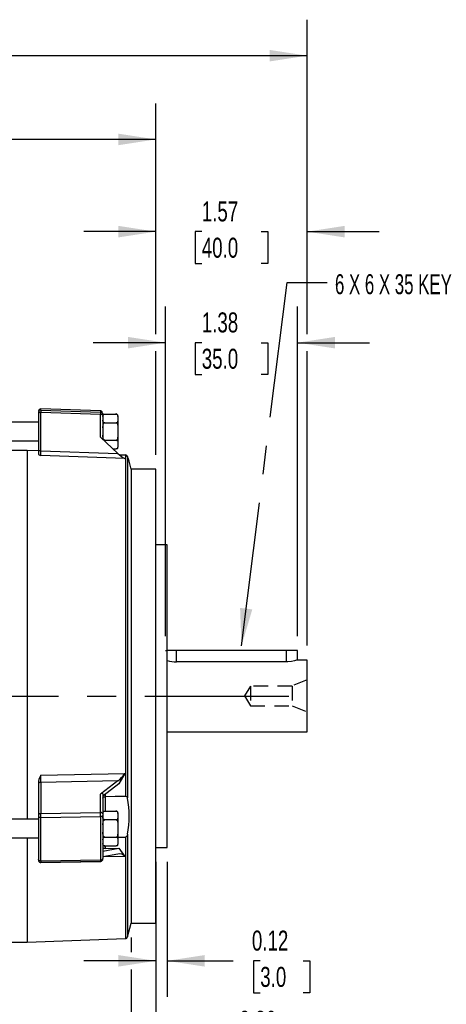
# Model space of a CAD drawing. Header units: inches. Extents: x 0 to 33, y 0 to 25.5.
# Tile 4 of 12: x 12.8 to 17.3, y 5.2 to 15.5. Entities that reach past the tile are written whole.
import ezdxf

# ---------------------------------------------------------------- set-up
doc = ezdxf.new("R2010")
doc.units = ezdxf.units.IN
doc.header["$LTSCALE"] = 3
doc.header["$MEASUREMENT"] = 0
doc.linetypes.add('CENTERX2', pattern=[0.8, 0.5, -0.1, 0.1, -0.1])
doc.linetypes.add('HIDDEN', pattern=[0.075, 0.05, -0.025])
doc.layers.add('CENTER', color=40, linetype='CENTERX2')
doc.layers.add('HIDDEN', color=102, linetype='HIDDEN')
doc.layers.add('DIMENSIONS', color=140, linetype='Continuous', lineweight=25)
doc.layers.add('TEXT', color=140, linetype='Continuous', lineweight=25)
doc.styles.add('SLDTEXTSTYLE0', font='TXT', dxfattribs={"width": 0.7})
doc.styles.add('SLDTEXTSTYLE2', font='TXT', dxfattribs={"width": 0.628571})
doc.dimstyles.new('SLDDIMSTYLE0', dxfattribs={"dimtxt": 0.208333, "dimasz": 0.39, "dimexe": 0, "dimexo": 0.0625, "dimgap": 0.052083, "dimtad": 0, "dimtih": 1, "dimtoh": 1, "dimrnd": 1e-09, "dimzin": 12, "dimdsep": 46, "dimtxsty": 'SLDTEXTSTYLE0', "dimsah": 1, "dimcen": 0.09, "dimadec": 0, "dimazin": 3, "dimtfac": 1, "dimtmove": 0, "dimatfit": 0, "dimfxl": 0, "dimfrac": 2, "dimtolj": 1, "dimtzin": 12, "dimarcsym": 0})
doc.dimstyles.new('SLDDIMSTYLE1', dxfattribs={"dimtxt": 0.208333, "dimasz": 0.39, "dimexe": 0, "dimexo": 0.0625, "dimgap": 0.052083, "dimtad": 0, "dimtih": 1, "dimtoh": 1, "dimrnd": 1e-09, "dimzin": 12, "dimdsep": 46, "dimtxsty": 'SLDTEXTSTYLE0', "dimsah": 1, "dimcen": 0.09, "dimadec": 0, "dimazin": 3, "dimtfac": 1, "dimtofl": 0, "dimtmove": 0, "dimatfit": 3, "dimfxl": 0, "dimfrac": 2, "dimtolj": 1, "dimtzin": 12, "dimarcsym": 0})
doc.dimstyles.new('SLDDIMSTYLE2', dxfattribs={"dimtxt": 0.208333, "dimasz": 0.39, "dimexe": 0, "dimexo": 0.0625, "dimgap": 0.052083, "dimtad": 0, "dimtih": 1, "dimtoh": 1, "dimrnd": 1e-09, "dimdsep": 46, "dimtxsty": 'SLDTEXTSTYLE0', "dimsah": 1, "dimcen": 0.09, "dimadec": 0, "dimazin": 2, "dimtfac": 1, "dimtmove": 0, "dimatfit": 0, "dimfxl": 0, "dimfrac": 2, "dimtolj": 1, "dimtzin": 12, "dimarcsym": 0})
doc.dimstyles.new('SLDDIMSTYLE3', dxfattribs={"dimtxt": 0.18, "dimasz": 0.39, "dimexe": 0, "dimexo": 0.0625, "dimgap": 0, "dimtad": 0, "dimtih": 1, "dimtoh": 1, "dimdec": 0, "dimrnd": 1e-09, "dimzin": 0, "dimdsep": 46, "dimtxsty": 'Standard', "dimsah": 1, "dimcen": 0.09, "dimadec": 0, "dimazin": 0, "dimtfac": 0.39, "dimtdec": 0, "dimtofl": 0, "dimtmove": 0, "dimatfit": 3, "dimfxl": 0, "dimfrac": 2, "dimtolj": 1, "dimtzin": 0, "dimarcsym": 0})

# ---------------------------------------------------------------- blocks, each defined once
blk = doc.blocks.new('_D')
at = {"layer": 'DIMENSIONS'}
for p, q in [((14.339, 9.076), (14.339, 12.506)), ((15.716, 9.076), (15.716, 12.506)), ((14.339, 12.131), (13.589, 12.131)), ((14.718, 12.13), (14.648, 12.13)), ((14.648, 12.13), (14.648, 11.799)), ((15.337, 12.13), (15.407, 12.13)), ((15.407, 12.13), (15.407, 11.799)), ((15.716, 12.131), (16.466, 12.131)), ((14.648, 11.799), (14.718, 11.799)), ((15.407, 11.799), (15.337, 11.799))]:
    blk.add_line(p, q, dxfattribs=at)
for points in [[(14.339, 12.131), (13.949, 12.191), (13.949, 12.071)], [(15.716, 12.131), (16.106, 12.071), (16.106, 12.191)]]:
    blk.add_solid(points, dxfattribs=at)
at = {"layer": 'DIMENSIONS', "char_height": 0.2083, "attachment_point": 1, "style": 'SLDTEXTSTYLE0'}
for s, insert in [('1.38', (14.718, 12.446)), ('35.0', (14.718, 12.068))]:
    blk.add_mtext(s, dxfattribs=dict(at, insert=insert))
blk = doc.blocks.new('_D_2')
at = {"layer": 'DIMENSIONS'}
for p, q in [((9.567, 11.967), (9.567, 14.622)), ((14.24, 12.221), (14.24, 14.622)), ((9.567, 14.247), (11.225, 14.247)), ((11.507, 14.247), (11.437, 14.247)), ((11.437, 14.247), (11.437, 13.916)), ((12.299, 14.247), (12.369, 14.247)), ((12.369, 14.247), (12.369, 13.916)), ((14.24, 14.247), (12.582, 14.247)), ((11.437, 13.916), (11.507, 13.916)), ((12.369, 13.916), (12.299, 13.916)), ((14.24, 10.963), (14.24, 12.041))]:
    blk.add_line(p, q, dxfattribs=at)
for points in [[(9.567, 14.247), (9.957, 14.187), (9.957, 14.307)], [(14.24, 14.247), (13.85, 14.307), (13.85, 14.187)]]:
    blk.add_solid(points, dxfattribs=at)
at = {"layer": 'DIMENSIONS', "char_height": 0.2083, "attachment_point": 1, "style": 'SLDTEXTSTYLE0'}
for s, insert in [('4.67', (11.594, 14.562)), ('118.7', (11.507, 14.184))]:
    blk.add_mtext(s, dxfattribs=dict(at, insert=insert))
blk = doc.blocks.new('_D_3')
at = {"layer": 'DIMENSIONS'}
for p, q in [((4.752, 11.572), (4.752, 15.494)), ((15.815, 12.221), (15.815, 15.494)), ((4.752, 15.119), (9.604, 15.119)), ((9.887, 15.118), (9.817, 15.118)), ((9.817, 15.118), (9.817, 14.787)), ((10.679, 15.118), (10.749, 15.118)), ((10.749, 15.118), (10.749, 14.787)), ((15.815, 15.119), (10.962, 15.119)), ((9.817, 14.787), (9.887, 14.787)), ((10.749, 14.787), (10.679, 14.787)), ((15.815, 8.977), (15.815, 12.041)), ((4.752, 10.685), (4.752, 11.392))]:
    blk.add_line(p, q, dxfattribs=at)
for points in [[(4.752, 15.119), (5.142, 15.059), (5.142, 15.179)], [(15.815, 15.119), (15.425, 15.179), (15.425, 15.059)]]:
    blk.add_solid(points, dxfattribs=at)
at = {"layer": 'DIMENSIONS', "char_height": 0.2083, "attachment_point": 1, "style": 'SLDTEXTSTYLE0'}
for s, insert in [('11.06', (9.887, 15.434)), ('281.0', (9.887, 15.056))]:
    blk.add_mtext(s, dxfattribs=dict(at, insert=insert))
blk = doc.blocks.new('_D_4')
at = {"layer": 'DIMENSIONS'}
for p, q in [((14.24, 12.221), (14.24, 13.662)), ((15.815, 12.221), (15.815, 13.662)), ((14.24, 13.287), (13.49, 13.287)), ((14.718, 13.287), (14.648, 13.287)), ((14.648, 13.287), (14.648, 12.956)), ((15.337, 13.287), (15.407, 13.287)), ((15.407, 13.287), (15.407, 12.956)), ((15.815, 13.287), (16.565, 13.287)), ((14.648, 12.956), (14.718, 12.956)), ((15.407, 12.956), (15.337, 12.956)), ((14.24, 10.963), (14.24, 12.041)), ((15.815, 8.977), (15.815, 12.041))]:
    blk.add_line(p, q, dxfattribs=at)
for points in [[(14.24, 13.287), (13.85, 13.347), (13.85, 13.227)], [(15.815, 13.287), (16.205, 13.227), (16.205, 13.347)]]:
    blk.add_solid(points, dxfattribs=at)
at = {"layer": 'DIMENSIONS', "char_height": 0.2083, "attachment_point": 1, "style": 'SLDTEXTSTYLE0'}
for s, insert in [('1.57', (14.718, 13.602)), ('40.0', (14.718, 13.224))]:
    blk.add_mtext(s, dxfattribs=dict(at, insert=insert))
blk = doc.blocks.new('_D_6')
at = {"layer": 'DIMENSIONS'}
for p, q in [((14.24, 6.726), (14.24, 5.32)), ((14.358, 6.726), (14.358, 5.32)), ((14.24, 5.695), (13.49, 5.695)), ((14.358, 5.695), (15.044, 5.695)), ((15.327, 5.695), (15.257, 5.695)), ((15.257, 5.695), (15.257, 5.363)), ((15.773, 5.695), (15.843, 5.695)), ((15.843, 5.695), (15.843, 5.363)), ((15.257, 5.363), (15.327, 5.363)), ((15.843, 5.363), (15.773, 5.363))]:
    blk.add_line(p, q, dxfattribs=at)
for points in [[(14.24, 5.695), (13.85, 5.755), (13.85, 5.635)], [(14.358, 5.695), (14.748, 5.635), (14.748, 5.755)]]:
    blk.add_solid(points, dxfattribs=at)
at = {"layer": 'DIMENSIONS', "char_height": 0.2083, "attachment_point": 1, "style": 'SLDTEXTSTYLE0'}
for s, insert in [('0.12', (15.24, 6.01)), ('3.0', (15.327, 5.632))]:
    blk.add_mtext(s, dxfattribs=dict(at, insert=insert))
blk = doc.blocks.new('_D_7')
at = {"layer": 'DIMENSIONS'}
for p, q in [((13.984, 5.938), (13.984, 5.785)), ((14.24, 5.938), (14.24, 4.484)), ((13.984, 5.605), (13.984, 4.484)), ((13.984, 4.859), (13.234, 4.859)), ((14.24, 4.859), (14.916, 4.859)), ((15.198, 4.859), (15.128, 4.859)), ((15.128, 4.859), (15.128, 4.527)), ((15.644, 4.859), (15.714, 4.859)), ((15.714, 4.859), (15.714, 4.527)), ((15.128, 4.527), (15.198, 4.527)), ((15.714, 4.527), (15.644, 4.527))]:
    blk.add_line(p, q, dxfattribs=at)
for points in [[(13.984, 4.859), (13.594, 4.919), (13.594, 4.799)], [(14.24, 4.859), (14.63, 4.799), (14.63, 4.919)]]:
    blk.add_solid(points, dxfattribs=at)
at = {"layer": 'DIMENSIONS', "char_height": 0.2083, "attachment_point": 1, "style": 'SLDTEXTSTYLE0'}
for s, insert in [('0.26', (15.111, 5.174)), ('6.5', (15.198, 4.796))]:
    blk.add_mtext(s, dxfattribs=dict(at, insert=insert))

msp = doc.modelspace()

# ---------------------------------------------------------------- linework, layer by layer
for p, q in [((13.019, 11.418), (13.019, 11.417)), ((13.019, 11.407), (13.019, 11.397)), ((13.019, 11.397), (13.019, 10.998)), ((13.043, 11.006), (13.043, 11.405)), ((13.665, 11.383), (13.043, 11.405)), ((13.665, 11.42), (13.044, 11.442)), ((13.044, 11.43), (13.044, 11.442)), ((13.044, 11.43), (13.665, 11.409)), ((13.665, 11.42), (13.665, 11.409)), ((13.665, 11.148), (13.665, 11.383)), ((13.688, 11.385), (13.688, 11.375)), ((13.708, 11.388), (13.826, 11.388)), ((13.019, 11.305), (12.716, 11.305)), ((13.688, 11.375), (13.688, 11.126)), ((13.708, 11.297), (13.826, 11.297)), ((13.846, 11.362), (13.846, 11.369)), ((13.846, 11.362), (13.846, 11.323)), ((13.846, 11.323), (13.846, 11.245)), ((13.846, 11.245), (13.846, 11.168)), ((12.716, 11.108), (13.019, 11.108)), ((13.846, 10.977), (13.665, 11.148)), ((13.708, 11.115), (13.826, 11.115)), ((13.846, 11.168), (13.846, 11.089)), ((13.846, 11.089), (13.846, 11.051)), ((12.901, 11.01), (12.732, 11.01)), ((13.019, 11.005), (12.901, 11.01)), ((12.901, 11.01), (12.901, 7.171)), ((13.019, 10.998), (13.019, 10.968)), ((13.043, 11.006), (13.846, 10.977)), ((13.796, 11.025), (13.826, 11.025)), ((13.846, 11.051), (13.846, 11.044)), ((13.916, 10.925), (13.044, 10.956)), ((13.861, 10.964), (13.923, 10.962)), ((13.923, 10.962), (13.923, 7.407)), ((13.945, 10.947), (13.945, 7.391)), ((13.984, 10.813), (13.961, 10.899)), ((14.24, 10.813), (13.984, 10.813)), ((13.984, 10.813), (13.984, 7.839)), ((14.24, 7.839), (14.24, 10.813)), ((14.358, 10.025), (14.24, 10.025)), ((14.358, 8.043), (14.358, 10.025)), ((15.598, 8.926), (14.456, 8.926)), ((14.456, 8.808), (14.456, 8.926)), ((15.598, 8.926), (15.598, 8.808)), ((15.716, 8.827), (15.716, 8.926)), ((15.815, 8.827), (15.716, 8.827)), ((15.815, 8.079), (15.815, 8.827)), ((15.598, 8.808), (14.456, 8.808)), ((14.358, 8.079), (15.815, 8.079)), ((14.358, 6.876), (14.358, 8.043)), ((13.984, 7.839), (13.984, 6.088)), ((14.24, 6.088), (14.24, 7.839)), ((13.044, 7.629), (13.916, 7.645)), ((13.916, 7.645), (13.856, 7.538)), ((13.019, 7.567), (13.019, 7.538)), ((13.019, 7.538), (13.019, 7.213)), ((13.846, 7.568), (13.043, 7.553)), ((13.043, 7.553), (13.043, 7.228)), ((13.846, 7.568), (13.665, 7.43)), ((13.856, 7.538), (13.688, 7.411)), ((13.665, 7.239), (13.665, 7.43)), ((13.688, 7.433), (13.688, 7.224)), ((13.711, 7.428), (13.711, 7.404)), ((13.711, 7.404), (13.711, 7.404)), ((13.019, 7.213), (13.019, 7.196)), ((13.019, 7.196), (13.019, 6.749)), ((13.043, 7.228), (13.665, 7.239)), ((13.044, 7.186), (13.665, 7.197)), ((13.688, 7.224), (13.688, 7.207)), ((13.688, 7.207), (13.688, 6.759)), ((13.688, 7.202), (13.688, 7.19)), ((13.708, 7.254), (13.826, 7.254)), ((13.846, 7.228), (13.846, 7.235)), ((13.846, 7.228), (13.846, 7.19)), ((13.846, 7.19), (13.846, 7.111)), ((13.019, 7.171), (12.468, 7.171)), ((13.826, 7.163), (13.708, 7.163)), ((13.846, 7.111), (13.846, 7.034)), ((12.468, 6.974), (13.019, 6.974)), ((12.901, 6.974), (12.901, 5.891)), ((13.688, 7.034), (13.688, 6.956)), ((13.708, 6.982), (13.826, 6.982)), ((13.846, 7.034), (13.846, 6.956)), ((13.846, 6.981), (13.923, 6.982)), ((13.923, 6.982), (13.923, 5.927)), ((13.945, 7.014), (13.945, 5.945)), ((13.708, 6.891), (13.826, 6.891)), ((13.711, 6.891), (13.711, 6.864)), ((13.846, 6.956), (13.846, 6.917)), ((13.846, 6.917), (13.846, 6.91)), ((14.24, 6.876), (14.358, 6.876)), ((13.688, 6.836), (13.856, 6.867)), ((13.846, 6.807), (13.688, 6.777)), ((13.916, 6.782), (13.694, 6.778)), ((13.711, 6.864), (13.856, 6.867)), ((13.856, 6.867), (13.916, 6.782)), ((13.04, 6.719), (13.669, 6.73)), ((13.665, 6.73), (13.043, 6.719)), ((13.044, 6.735), (13.665, 6.746)), ((13.945, 5.945), (13.984, 6.088)), ((13.984, 6.088), (14.24, 6.088)), ((12.732, 5.891), (12.901, 5.891)), ((12.901, 5.891), (13.923, 5.927))]:
    msp.add_line(p, q)
at = {"flags": 128}
for points in [[(13.043, 11.405), (13.039, 11.405), (13.034, 11.404), (13.03, 11.403), (13.026, 11.402), (13.023, 11.401), (13.021, 11.4), (13.02, 11.398), (13.019, 11.397)], [(13.044, 11.43), (13.044, 11.428), (13.044, 11.422), (13.043, 11.415), (13.043, 11.405)], [(13.686, 11.395), (13.682, 11.41), (13.665, 11.42)], [(13.665, 11.409), (13.665, 11.406), (13.665, 11.401), (13.665, 11.393), (13.665, 11.383)], [(13.688, 11.375), (13.688, 11.376), (13.686, 11.378), (13.684, 11.379), (13.681, 11.381), (13.678, 11.382), (13.674, 11.382), (13.669, 11.383), (13.665, 11.383)], [(13.688, 11.362), (13.692, 11.379), (13.694, 11.382), (13.698, 11.386), (13.702, 11.387), (13.706, 11.388), (13.708, 11.388)], [(13.826, 11.388), (13.829, 11.388), (13.833, 11.387), (13.837, 11.385), (13.841, 11.38), (13.846, 11.367), (13.846, 11.362)], [(13.708, 11.297), (13.704, 11.298), (13.701, 11.298), (13.697, 11.301), (13.693, 11.305), (13.688, 11.319), (13.688, 11.323)], [(13.688, 11.245), (13.692, 11.278), (13.694, 11.286), (13.698, 11.292), (13.702, 11.295), (13.706, 11.297), (13.708, 11.297)], [(13.846, 11.323), (13.842, 11.307), (13.84, 11.303), (13.836, 11.3), (13.832, 11.298), (13.828, 11.297), (13.826, 11.297)], [(13.826, 11.297), (13.829, 11.297), (13.833, 11.295), (13.837, 11.291), (13.841, 11.282), (13.846, 11.254), (13.846, 11.245)], [(13.708, 11.115), (13.704, 11.116), (13.701, 11.118), (13.697, 11.122), (13.693, 11.131), (13.688, 11.159), (13.688, 11.168)], [(13.846, 11.168), (13.842, 11.134), (13.84, 11.127), (13.836, 11.12), (13.832, 11.117), (13.828, 11.116), (13.826, 11.115)], [(13.826, 11.115), (13.829, 11.115), (13.833, 11.114), (13.837, 11.112), (13.841, 11.108), (13.846, 11.094), (13.846, 11.089)], [(13.043, 11.006), (13.039, 11.006), (13.034, 11.005), (13.03, 11.005), (13.026, 11.004), (13.023, 11.002), (13.021, 11.001), (13.02, 10.999), (13.019, 10.998)], [(13.044, 10.956), (13.044, 10.962), (13.044, 10.973), (13.043, 10.988), (13.043, 11.006)], [(13.846, 11.051), (13.842, 11.034), (13.84, 11.03), (13.836, 11.027), (13.832, 11.026), (13.828, 11.025), (13.826, 11.025)], [(13.961, 10.899), (13.961, 10.898), (13.958, 10.909), (13.945, 10.947)], [(14.456, 8.926), (14.42, 8.926), (14.387, 8.926), (14.361, 8.926), (14.358, 8.926)], [(15.716, 8.926), (15.71, 8.926), (15.694, 8.926), (15.668, 8.926), (15.635, 8.926), (15.598, 8.926)], [(15.715, 8.827), (15.716, 8.827), (15.706, 8.824), (15.685, 8.819), (15.654, 8.813), (15.616, 8.809), (15.598, 8.808)], [(13.043, 7.553), (13.039, 7.553), (13.034, 7.552), (13.03, 7.551), (13.026, 7.549), (13.023, 7.546), (13.021, 7.544), (13.02, 7.541), (13.019, 7.538)], [(13.688, 7.387), (13.689, 7.391), (13.69, 7.394), (13.695, 7.398), (13.698, 7.401), (13.702, 7.402), (13.711, 7.404)], [(13.923, 7.407), (13.817, 7.405), (13.711, 7.404)], [(13.711, 7.404), (13.711, 7.324), (13.711, 7.254)], [(13.043, 7.228), (13.039, 7.228), (13.034, 7.227), (13.03, 7.225), (13.026, 7.224), (13.023, 7.221), (13.021, 7.219), (13.02, 7.216), (13.019, 7.213)], [(13.044, 7.186), (13.039, 7.186), (13.035, 7.187), (13.03, 7.188), (13.027, 7.189), (13.024, 7.19), (13.021, 7.192), (13.02, 7.194), (13.019, 7.196)], [(13.044, 6.735), (13.044, 6.955), (13.044, 7.186)], [(13.688, 7.224), (13.688, 7.227), (13.686, 7.229), (13.684, 7.232), (13.681, 7.234), (13.678, 7.236), (13.674, 7.238), (13.669, 7.239), (13.665, 7.239)], [(13.688, 7.207), (13.688, 7.205), (13.687, 7.203), (13.684, 7.201), (13.682, 7.2), (13.678, 7.199), (13.674, 7.198), (13.67, 7.197), (13.665, 7.197)], [(13.665, 7.197), (13.665, 6.966), (13.665, 6.746)], [(13.688, 7.228), (13.692, 7.245), (13.694, 7.249), (13.698, 7.252), (13.702, 7.253), (13.706, 7.254), (13.708, 7.254)], [(13.708, 7.163), (13.704, 7.164), (13.701, 7.165), (13.697, 7.167), (13.693, 7.171), (13.688, 7.185), (13.688, 7.19)], [(13.826, 7.254), (13.829, 7.254), (13.833, 7.253), (13.837, 7.251), (13.841, 7.247), (13.846, 7.233), (13.846, 7.228)], [(13.846, 7.19), (13.842, 7.173), (13.84, 7.169), (13.836, 7.166), (13.832, 7.164), (13.828, 7.164), (13.826, 7.163)], [(13.688, 7.111), (13.692, 7.145), (13.694, 7.152), (13.698, 7.159), (13.702, 7.161), (13.706, 7.163), (13.708, 7.163)], [(13.826, 7.163), (13.829, 7.163), (13.833, 7.161), (13.837, 7.157), (13.841, 7.148), (13.846, 7.12), (13.846, 7.111)], [(13.708, 6.982), (13.704, 6.982), (13.701, 6.984), (13.697, 6.988), (13.693, 6.997), (13.688, 7.025), (13.688, 7.034)], [(13.688, 6.956), (13.692, 6.972), (13.694, 6.976), (13.698, 6.979), (13.702, 6.981), (13.706, 6.982), (13.708, 6.982)], [(13.846, 7.034), (13.842, 7.001), (13.84, 6.993), (13.836, 6.987), (13.832, 6.984), (13.828, 6.982), (13.826, 6.982)], [(13.826, 6.982), (13.829, 6.981), (13.833, 6.981), (13.837, 6.978), (13.841, 6.974), (13.846, 6.96), (13.846, 6.956)], [(13.945, 7.014), (13.941, 6.997), (13.936, 6.99), (13.93, 6.984), (13.926, 6.983), (13.923, 6.982)], [(13.708, 6.891), (13.704, 6.891), (13.701, 6.892), (13.697, 6.894), (13.693, 6.899), (13.688, 6.912), (13.688, 6.917)], [(13.846, 6.917), (13.842, 6.9), (13.84, 6.896), (13.836, 6.893), (13.832, 6.892), (13.828, 6.891), (13.826, 6.891)], [(13.019, 6.749), (13.019, 6.745), (13.02, 6.741), (13.021, 6.734), (13.023, 6.729), (13.026, 6.725), (13.028, 6.723), (13.03, 6.722), (13.032, 6.721), (13.035, 6.72), (13.039, 6.719), (13.043, 6.719)], [(13.044, 6.735), (13.039, 6.735), (13.035, 6.736), (13.03, 6.737), (13.027, 6.739), (13.024, 6.741), (13.021, 6.743), (13.02, 6.746), (13.019, 6.749)], [(13.044, 6.735), (13.044, 6.727), (13.044, 6.721), (13.043, 6.719), (13.043, 6.719)], [(13.665, 6.746), (13.67, 6.746), (13.674, 6.747), (13.678, 6.748), (13.682, 6.75), (13.684, 6.752), (13.687, 6.754), (13.688, 6.757), (13.688, 6.759)], [(13.665, 6.746), (13.665, 6.738), (13.665, 6.732), (13.665, 6.729), (13.665, 6.73)]]:
    msp.add_lwpolyline(points, dxfattribs=at)
for centre, radius, start, end in [((13.043, 11.418), 0.0236, 87.999, 180.0014), ((13.043, 11.407), 0.0236, 87.9041, 179.8858), ((13.665, 11.385), 0.0236, 0.104, 88.1212), ((13.708, 11.369), 0.0197, 133.6322, 180), ((13.826, 11.369), 0.0197, 69.6485, 99.4588), ((13.826, 11.369), 0.0197, 0, 37.5295), ((13.707, 11.099), 0.0161, 88.2753, 114.3719), ((13.826, 11.044), 0.0197, 313.6322, 0), ((14.036, 11.158), 0.262, 223.3809, 242.6221), ((13.056, 11.008), 0.0536, 227.5203, 257.3513), ((13.923, 10.938), 0.0239, 21.9769, 89.5062), ((14.458, 9.189), 0.381, 254.7504, 269.7489), ((13.142, 7.554), 0.123, 142.8185, 174.0985), ((5.549, 7.645), 7.494, 359.3006, 359.8814), ((13.677, 7.791), 0.28, 307.0145, 328.4295), ((13.924, 7.386), 0.0217, 13.0434, 92.2695), ((12.851, 7.202), 1.111, 350.2431, 9.7569), ((11.123, 7.182), 1.921, 0.111, 1.3621), ((11.744, 7.193), 1.921, 0.1111, 1.3619), ((13.708, 7.235), 0.0197, 133.6322, 180), ((13.826, 7.235), 0.0197, 69.6485, 99.4588), ((13.826, 7.235), 0.0197, 0, 38.3456), ((13.708, 6.91), 0.0197, 180, 218.3456), ((13.708, 6.91), 0.0197, 249.6485, 279.4588), ((13.826, 6.91), 0.0197, 313.6322, 360), ((13.706, 6.834), 0.031, 80.0544, 124.2755), ((13.862, 6.74), 0.0685, 38.1566, 103.6393), ((13.042, 6.742), 0.023, 180.0236, 206.9413), ((13.663, 6.754), 0.0252, 275.1239, 6.3034), ((13.923, 5.951), 0.0236, 272, 345)]:
    msp.add_arc(centre, radius, start, end)
msp.add_ellipse((13.665, 7.415), major_axis=(0.0222, 0.0221), ratio=0.359995, start_param=5.940073, end_param=7.498927)
at = {"layer": 'CENTER'}
msp.add_line((4.526, 8.451), (15.925, 8.451), dxfattribs=at)
at = {"layer": 'HIDDEN'}
for p, q in [((14.339, 8.926), (14.358, 8.926)), ((15.815, 8.621), (15.658, 8.556)), ((15.224, 8.556), (15.163, 8.453)), ((15.658, 8.556), (15.224, 8.556)), ((15.224, 8.556), (15.224, 8.351)), ((15.658, 8.556), (15.658, 8.351)), ((15.163, 8.453), (15.224, 8.351)), ((15.224, 8.351), (15.658, 8.351)), ((15.658, 8.351), (15.815, 8.286))]:
    msp.add_line(p, q, dxfattribs=at)

# ---------------------------------------------------------------- texts
at = {"layer": 'TEXT', "linetype": 'CENTERX2', "lineweight": 18, "insert": (16.105, 12.844), "char_height": 0.20833, "attachment_point": 1, "style": 'SLDTEXTSTYLE2'}
msp.add_mtext('6 X 6 X 35 KEY', dxfattribs=at)

# ---------------------------------------------------------------- dimensions: what is measured, and where the dimension line sits
at = {"layer": 'DIMENSIONS'}
for base, p1, p2, dimstyle, picture, middle in [((4.752, 15.119), (15.815, 8.827), (4.752, 10.535), 'SLDDIMSTYLE1', '_D_3', (10.283, 15.119)), ((14.24, 14.247), (9.567, 11.817), (14.24, 10.813), 'SLDDIMSTYLE1', '_D_2', (11.903, 14.247)), ((14.2398, 13.2875), (15.8146, 8.8273), (14.2398, 10.8127), 'SLDDIMSTYLE0', '_D_4', (15.0272, 13.2875)), ((15.716, 12.131), (14.339, 8.926), (15.716, 8.926), 'SLDDIMSTYLE0', '_D', (15.027, 12.131)), ((14.358, 5.695), (14.24, 6.876), (14.358, 6.876), 'SLDDIMSTYLE2', '_D_6', (15.55, 5.695)), ((14.24, 4.859), (13.984, 6.088), (14.24, 6.088), 'SLDDIMSTYLE2', '_D_7', (15.421, 4.859))]:
    dim = msp.add_linear_dim(base=base, p1=p1, p2=p2, dimstyle=dimstyle, dxfattribs=at)
    dim.commit()
    dim.dimension.update_dxf_attribs({"geometry": picture, "text_midpoint": middle, "dimtype": 160})

# ---------------------------------------------------------------- leaders
at = {"layer": 'TEXT', "linetype": 'CENTERX2', "lineweight": 18}
msp.add_leader([(15.132, 8.975), (15.607, 12.757), (16.025, 12.757)], dimstyle='SLDDIMSTYLE3', dxfattribs=at)

doc.saveas('drawing.dxf')
